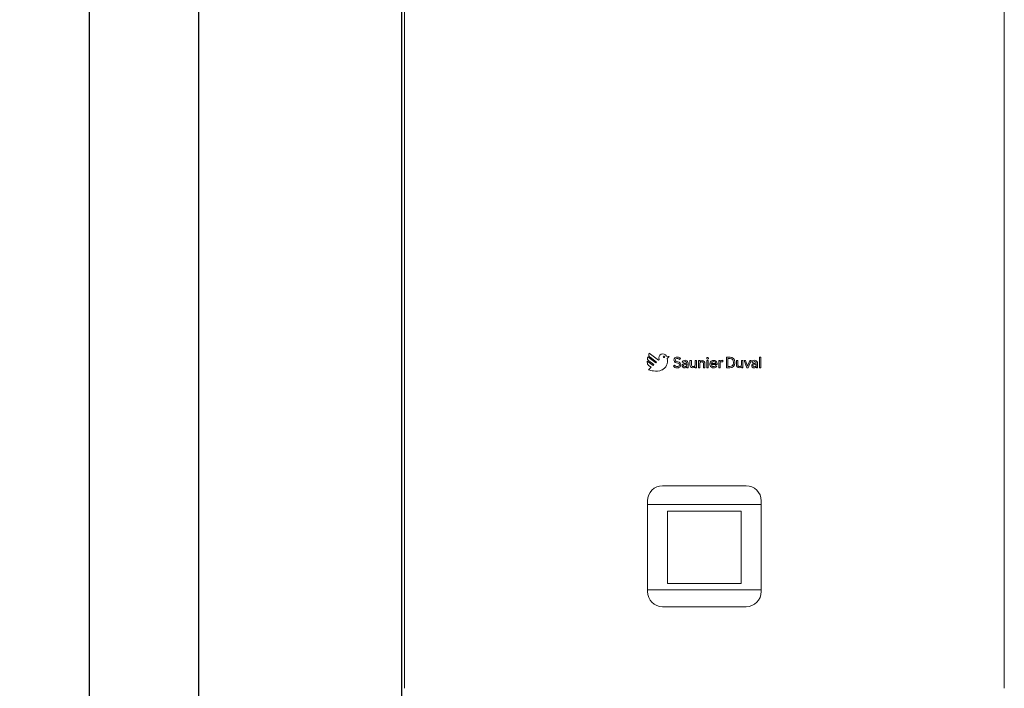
# Model space of a CAD drawing. Header units: millimetres. Extents: x -9182 to -5604, y -634 to 2880.
# Tile 3 of 14: x -9182 to -8206, y 1220 to 1883. Entities that reach past the tile are written whole.
import ezdxf

# ---------------------------------------------------------------- set-up
doc = ezdxf.new("R2010")
doc.units = ezdxf.units.MM
for name, color, linetype, lineweight in [('A-ANNO-DIMS', 211, 'Continuous', 30), ('A-ANNO-DIMS-20', 211, 'Continuous', 30), ('A-DETL-THIN', 151, 'Continuous', 25), ('A-WALL', 113, 'Continuous', 25), ('M-EQPM', 50, 'Continuous', 18)]:
    doc.layers.add(name, color=color, linetype=linetype, lineweight=lineweight)
doc.styles.add('Trebuchet MS', font='trebuc.ttf', dxfattribs={"height": 50})
doc.dimstyles.new('Cotes_linéaires', dxfattribs={"dimscale": 304.8, "dimtxt": 51.547545, "dimasz": 0.164042, "dimexe": 0.164042, "dimexo": 0.0625, "dimgap": 0.013123, "dimtad": 1, "dimdec": 0, "dimzin": 0, "dimdsep": 46, "dimtxsty": 'Trebuchet MS', "dimblk1": 'OBLIQUE', "dimblk2": 'OBLIQUE', "dimsah": 1, "dimcen": 0.09, "dimdle": 0.164042, "dimazin": 0, "dimtfac": 1, "dimtdec": 4, "dimtix": 1, "dimtmove": 0, "dimatfit": 3, "dimfxl": 0.328084, "dimfxlon": 1, "dimtvp": 1, "dimtfill": 1, "dimtolj": 1, "dimtzin": 0, "dimarcsym": 2})

# ---------------------------------------------------------------- blocks, each defined once
blk = doc.blocks.new('HC_Heat Pump_GM_Saunier Duval_GeniaSet TEK_IS_kit complet_2C - HA 10-7_2 STB-985960-Elévation Sud')
at = {"layer": 'M-EQPM'}
for p, q in [((-8800.76, 1900), (-8800.76, 1220)), ((-8205.76, 1220), (-8205.76, 1900)), ((-8559.82, 1544.69), (-8559.82, 1543.48)), ((-8553.97, 1540.44), (-8559.82, 1544.69)), ((-8559.4, 1548.86), (-8559.65, 1547.93)), ((-8551.38, 1543.03), (-8559.4, 1548.86)), ((-8558.42, 1544.88), (-8553.27, 1541.14)), ((-8558.09, 1552.4), (-8558.34, 1551.46)), ((-8548.78, 1545.63), (-8558.09, 1552.4)), ((-8557.1, 1548.41), (-8550.67, 1543.74)), ((-8550.67, 1543.74), (-8551.38, 1543.03)), ((-8548.22, 1546.19), (-8548.78, 1545.63)), ((-8538.2, 1549.07), (-8540.67, 1549.55)), ((-8540.24, 1547.23), (-8538.2, 1549.07)), ((-8527.9, 1546.28), (-8526.95, 1547.22)), ((-8525.2, 1543.93), (-8524.11, 1543.17)), ((-8517.52, 1545.3), (-8517.52, 1540.79)), ((-8516.15, 1545.3), (-8517.52, 1545.3)), ((-8516.15, 1540.62), (-8516.15, 1545.3)), ((-8511.15, 1545.3), (-8512.52, 1545.3)), ((-8512.52, 1545.3), (-8512.52, 1540.96)), ((-8511.15, 1538.04), (-8511.15, 1545.3)), ((-8507.81, 1545.17), (-8509.02, 1545.17)), ((-8509.02, 1545.17), (-8509.02, 1537.91)), ((-8507.81, 1544.21), (-8507.81, 1545.17)), ((-8500.73, 1545.17), (-8500.73, 1537.91)), ((-8499.37, 1545.17), (-8500.73, 1545.17)), ((-8499.37, 1537.91), (-8499.37, 1545.17)), ((-8489.05, 1545.17), (-8489.05, 1537.91)), ((-8487.69, 1545.17), (-8489.05, 1545.17)), ((-8487.69, 1544.06), (-8487.69, 1545.17)), ((-8485.04, 1543.96), (-8485.04, 1545.42)), ((-8477.74, 1548.46), (-8481.15, 1548.46)), ((-8481.15, 1548.46), (-8481.15, 1537.91)), ((-8479.83, 1539.23), (-8479.83, 1547.14)), ((-8479.83, 1547.14), (-8477.74, 1547.14)), ((-8474.35, 1543.75), (-8474.35, 1542.75)), ((-8473.03, 1542.75), (-8473.03, 1543.75)), ((-8471.39, 1545.3), (-8471.39, 1540.79)), ((-8470.03, 1545.3), (-8471.39, 1545.3)), ((-8470.03, 1540.62), (-8470.03, 1545.3)), ((-8465.03, 1545.3), (-8466.39, 1545.3)), ((-8466.39, 1545.3), (-8466.39, 1540.96)), ((-8465.03, 1538.04), (-8465.03, 1545.3)), ((-8462.54, 1545.3), (-8463.84, 1545.3)), ((-8463.84, 1545.3), (-8461.05, 1538.04)), ((-8460.4, 1539.73), (-8462.54, 1545.3)), ((-8458.26, 1545.3), (-8460.4, 1539.73)), ((-8459.75, 1538.04), (-8456.97, 1545.3)), ((-8456.97, 1545.3), (-8458.26, 1545.3)), ((-8456.22, 1543.93), (-8455.14, 1543.17)), ((-8448.46, 1548.5), (-8448.46, 1538.04)), ((-8447.1, 1548.5), (-8448.46, 1548.5)), ((-8447.1, 1538.04), (-8447.1, 1548.5)), ((-8555.95, 1538.5), (-8558.59, 1535.86)), ((-8558.49, 1540.35), (-8555.95, 1538.5)), ((-8553.27, 1541.14), (-8553.97, 1540.44)), ((-8532.91, 1540.61), (-8533.86, 1539.67)), ((-8520.63, 1539.07), (-8520.63, 1538.04)), ((-8520.63, 1538.04), (-8519.43, 1538.04)), ((-8519.43, 1538.04), (-8519.43, 1542.67)), ((-8512.36, 1538.99), (-8512.36, 1538.04)), ((-8512.36, 1538.04), (-8511.15, 1538.04)), ((-8509.02, 1537.91), (-8507.66, 1537.91)), ((-8507.66, 1537.91), (-8507.66, 1542.25)), ((-8504.02, 1542.59), (-8504.02, 1537.91)), ((-8504.02, 1537.91), (-8502.66, 1537.91)), ((-8502.66, 1537.91), (-8502.66, 1542.42)), ((-8500.73, 1537.91), (-8499.37, 1537.91)), ((-8496.21, 1541.15), (-8490.7, 1541.15)), ((-8492.02, 1542.33), (-8496.1, 1542.33)), ((-8491, 1539.58), (-8492.13, 1540.27)), ((-8489.05, 1537.91), (-8487.69, 1537.91)), ((-8487.69, 1537.91), (-8487.69, 1542.23)), ((-8481.15, 1537.91), (-8477.87, 1537.91)), ((-8477.87, 1539.23), (-8479.83, 1539.23)), ((-8466.23, 1538.99), (-8466.23, 1538.04)), ((-8466.23, 1538.04), (-8465.03, 1538.04)), ((-8461.05, 1538.04), (-8459.75, 1538.04)), ((-8451.66, 1539.07), (-8451.66, 1538.04)), ((-8451.66, 1538.04), (-8450.46, 1538.04)), ((-8450.46, 1538.04), (-8450.46, 1542.67)), ((-8448.46, 1538.04), (-8447.1, 1538.04)), ((-8461.86, 1421), (-8544.65, 1421)), ((-8559.65, 1406), (-8559.65, 1316)), ((-8559.65, 1402.5), (-8446.86, 1402.5)), ((-8446.86, 1402.5), (-8559.65, 1402.5)), ((-8446.86, 1316), (-8446.86, 1406)), ((-8539.65, 1323.89), (-8539.65, 1395.89)), ((-8539.65, 1395.89), (-8466.86, 1395.89)), ((-8466.86, 1395.89), (-8539.65, 1395.89)), ((-8539.65, 1395.89), (-8539.65, 1323.89)), ((-8466.86, 1395.89), (-8466.86, 1323.89)), ((-8466.86, 1323.89), (-8466.86, 1395.89)), ((-8466.86, 1323.89), (-8539.65, 1323.89)), ((-8539.65, 1323.89), (-8466.86, 1323.89)), ((-8446.86, 1317.87), (-8559.65, 1317.87)), ((-8559.65, 1317.87), (-8446.86, 1317.87)), ((-8544.65, 1301), (-8461.86, 1301))]:
    blk.add_line(p, q, dxfattribs=at)
for centre, radius, start, end in [((-8555.47, 1543.48), 4.36, 180, 226), ((-8557.01, 1547.22), 2.74, 165, 239), ((-8557.01, 1547.22), 2.74, 165, 194.6), ((-8555.69, 1550.76), 2.74, 165, 239), ((-8555.69, 1550.76), 2.74, 165, 194.6), ((-8544.35, 1547.66), 4.14, 27.29221, 200.70779), ((-8549.15, 1544.44), 9.34, 292.6291, 17.3709), ((-8543.2, 1548.9), 0.78, 0, 180), ((-8543.2, 1548.9), 0.78, 180, 0), ((-8530.69, 1545.76), 2.71, 131.71928, 239.98905), ((-8529.98, 1544.95), 3.78, 36.9059, 131.71928), ((-8530.69, 1545.76), 1.39, 131.71928, 239.98905), ((-8529.09, 1548.52), 5.9, 239.98905, 264.01095), ((-8529.98, 1544.95), 2.46, 32.5047, 131.71928), ((-8529.09, 1548.52), 4.58, 239.98905, 264.01095), ((-8529.91, 1540.72), 3.26, 37.98905, 84.01095), ((-8522.58, 1542.36), 3.05, 101.75127, 149.00997), ((-8522.58, 1542.36), 1.73, 101.75127, 152.07718), ((-8522.38, 1541.39), 4.04, 77.80038, 101.75127), ((-8522.38, 1541.39), 2.72, 78.24873, 101.75127), ((-8522.19, 1542.67), 1.43, 0, 75.3178), ((-8522.19, 1542.67), 2.75, 0, 76.06822), ((-8505.55, 1542.39), 2.91, 38.86888, 141.13112), ((-8505.86, 1542.25), 1.8, 109.01208, 180), ((-8505.84, 1542.19), 1.86, 12.52261, 109.01208), ((-8505.57, 1542.42), 2.91, 0, 38.10421), ((-8500.05, 1547.47), 0.891, 0, 180), ((-8500.05, 1547.47), 0.891, 180, 0), ((-8500.05, 1547.47), 0.891, 195, 225), ((-8500.05, 1547.47), 0.891, 30, 105), ((-8500.05, 1547.47), 0.891, 255, 285), ((-8500.05, 1547.47), 0.891, 315, 345), ((-8494, 1541.85), 3.66, 148.21441, 170.76064), ((-8494.45, 1542.14), 3.13, 106.29205, 148.39755), ((-8494.39, 1542.37), 1.72, 102.66757, 181.3951), ((-8494.13, 1539.86), 5.42, 77.6674, 102.81535), ((-8494.05, 1540.04), 4.07, 79.89839, 100.11508), ((-8493.58, 1542.51), 1.56, 353.57526, 81.0206), ((-8493.52, 1542.41), 2.8, 33.35148, 78.67962), ((-8495.21, 1541.73), 4.6, 7.8164, 28.78507), ((-8485.83, 1543.39), 1.97, 103.89632, 160.04782), ((-8485.82, 1542.23), 1.86, 90, 180), ((-8485.3, 1541.24), 4.19, 86.48206, 103.89632), ((-8485.82, 1541.81), 2.28, 70, 90), ((-8477.74, 1543.75), 4.71, 360, 90), ((-8477.74, 1543.75), 3.39, 0, 90), ((-8453.61, 1542.36), 3.05, 101.75127, 149.00997), ((-8453.61, 1542.36), 1.73, 101.75127, 152.07718), ((-8453.41, 1541.39), 4.04, 77.80038, 101.75127), ((-8453.41, 1541.39), 2.72, 78.24873, 101.75127), ((-8453.21, 1542.67), 1.43, 0, 75.3178), ((-8453.21, 1542.67), 2.75, 0, 76.06822), ((-8550.67, 1565.9), 31.06, 255.23506, 264.0981), ((-8551.06, 1549.04), 14.31, 258.71767, 292.6291), ((-8530.35, 1542.25), 4.36, 216.37394, 313.51294), ((-8530.35, 1542.25), 3.04, 212.58268, 311.5566), ((-8529.91, 1540.72), 1.94, 37.98905, 84.01095), ((-8529.67, 1540.91), 1.64, 325.2501, 37.98905), ((-8529.67, 1540.91), 2.96, 322.01095, 37.98905), ((-8523.18, 1540.02), 2.1, 132.28548, 255.11452), ((-8523.18, 1540.02), 2.1, 97.36556, 132.28548), ((-8523.06, 1540.07), 0.962, 98.71088, 269.28912), ((-8522.98, 1540.79), 2.91, 255.11452, 284.88548), ((-8525.64, 1559), 17.03, 277.36556, 286.63444), ((-8526.79, 1564.39), 23.64, 278.71088, 284.82759), ((-8523.03, 1542.55), 3.44, 269.28912, 294.90709), ((-8522.98, 1540.79), 2.91, 284.88548, 323.69961), ((-8522.14, 1540.63), 1.32, 294.90709, 330.25179), ((-8522.97, 1541.1), 2.27, 330.25179, 11.14155), ((-8514.6, 1540.79), 2.91, 180, 218.10421), ((-8514.63, 1540.82), 2.91, 218.86888, 321.13112), ((-8514.33, 1541.02), 1.86, 192.52261, 289.01208), ((-8514.31, 1540.96), 1.8, 289.01208, 0), ((-8491.65, 1541.44), 6.05, 170.51145, 181.91662), ((-8494.37, 1541.24), 3.33, 180, 254.90233), ((-8494.06, 1541.28), 2.15, 183.51438, 247.33944), ((-8494.15, 1542.04), 4.16, 254.90233, 285.09767), ((-8494.15, 1542.04), 2.84, 254.90233, 285.09767), ((-8493.97, 1541.38), 2.16, 285.09767, 328.90233), ((-8493.97, 1541.38), 3.48, 285.09767, 328.90233), ((-8492.91, 1541.84), 2.32, 342.54604, 12.76896), ((-8477.87, 1542.75), 4.84, 270, 0), ((-8477.87, 1542.75), 3.52, 270, 0), ((-8468.48, 1540.79), 2.91, 180, 218.10421), ((-8468.5, 1540.82), 2.91, 218.86888, 321.13112), ((-8468.21, 1541.02), 1.86, 192.52261, 289.01208), ((-8468.19, 1540.96), 1.8, 289.01208, 0), ((-8454.21, 1540.02), 2.1, 132.28548, 255.11452), ((-8454.21, 1540.02), 2.1, 97.36556, 132.28548), ((-8454.09, 1540.07), 0.962, 98.71088, 269.28912), ((-8454, 1540.79), 2.91, 255.11452, 284.88548), ((-8456.66, 1559), 17.03, 277.36556, 286.63444), ((-8457.82, 1564.39), 23.64, 278.71088, 284.82759), ((-8454.06, 1542.55), 3.44, 269.28912, 294.90709), ((-8454, 1540.79), 2.91, 284.88548, 323.69961), ((-8453.17, 1540.63), 1.32, 294.90709, 330.25179), ((-8454, 1541.1), 2.27, 330.25179, 11.14155), ((-8544.65, 1406), 15, 90, 180), ((-8461.86, 1406), 15, 0, 90), ((-8544.65, 1316), 15, 180, 270), ((-8461.86, 1316), 15, 270, 0)]:
    blk.add_arc(centre, radius, start, end, dxfattribs=at)
blk = doc.blocks.new('DIMBLOCK3-Elévation Sud')
at = {"layer": 'A-ANNO-DIMS-20', "transparency": 16777216}
for p, q in [((-9113.46, 2060), (-9113.46, -50)), ((-9113.46, 2010), (-9163.46, 2010)), ((-9113.46, 2010), (-8674.53, 2010)), ((-9113.46, 0), (-9163.46, 0)), ((-9113.46, 0), (-9013.46, 0))]:
    blk.add_line(p, q, dxfattribs=at)
at = {"layer": 'A-ANNO-DIMS-20', "lineweight": 70, "transparency": 16777216}
for p, q in [((-9113.46, 2010), (-9138.46, 2035)), ((-9113.46, 2010), (-9088.46, 1985)), ((-9113.46, 0), (-9138.46, 25)), ((-9113.46, 0), (-9088.46, -25))]:
    blk.add_line(p, q, dxfattribs=at)
at = {"layer": 'A-ANNO-DIMS-20', "color": 0, "transparency": 16777216, "insert": (-9181.43, 931.61), "char_height": 50, "width": 176.1353, "attachment_point": 1, "rotation": 90, "line_spacing_factor": 1.048425, "style": 'Trebuchet MS', "bg_fill": 3, "box_fill_scale": 1.25, "bg_fill_color": 256, "bg_fill_true_color": 13158600, "bg_fill_transparency": 0}
blk.add_mtext('2010', dxfattribs=at)
blk = doc.blocks.new('_Oblique')
at = {"color": 0, "linetype": 'ByBlock', "lineweight": -2}
blk.add_line((-0.5, -0.5), (0.5, 0.5), dxfattribs=at)

msp = doc.modelspace()

# ---------------------------------------------------------------- linework, layer by layer
at = {"layer": 'A-WALL'}
for p, q in [((-9004.57, -600), (-9004.57, 2500)), ((-8803.57, 2500), (-8803.57, -600))]:
    msp.add_line(p, q, dxfattribs=at)

# ---------------------------------------------------------------- block references
at = {"layer": 'A-DETL-THIN'}
msp.add_blockref('HC_Heat Pump_GM_Saunier Duval_GeniaSet TEK_IS_kit complet_2C - HA 10-7_2 STB-985960-Elévation Sud', (0, 0), dxfattribs=at)

# ---------------------------------------------------------------- next in the draw order: dimensions: what is measured, and where the dimension line sits
at = {"layer": 'A-ANNO-DIMS'}
dim = msp.add_linear_dim(base=(-9113.46, 0), p1=(-8674.53, 2010), p2=(-9013.46, 0), angle=90, dimstyle='Cotes_linéaires', override={"dimpost": '<>', "dimfxl": 2038.374557}, dxfattribs=at)
dim.commit()
dim.dimension.update_dxf_attribs({"geometry": 'DIMBLOCK3-Elévation Sud', "text_midpoint": (-9142.89, 1005)})

doc.saveas('drawing.dxf')
